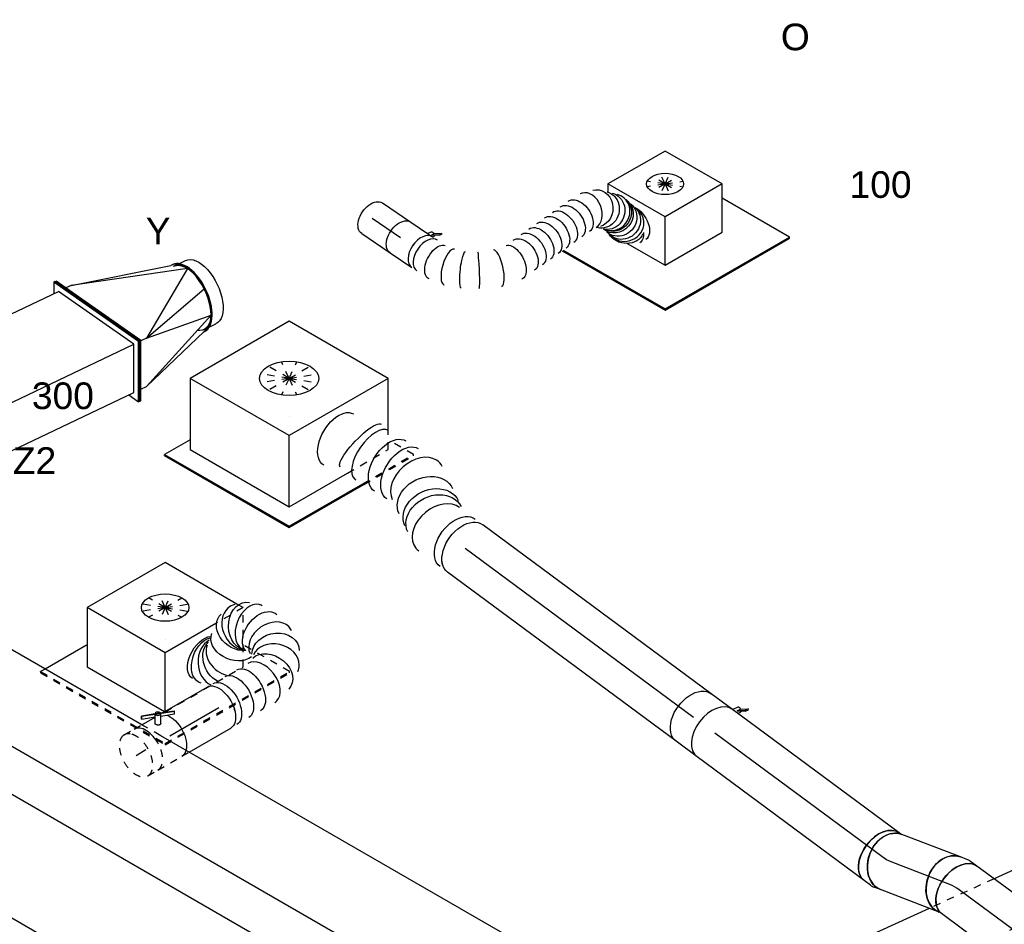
# Model space of a CAD drawing. Extents: x -257677 to 221252, y -185516 to 120782.
# Tile 14 of 171: x -97896 to -94568, y -5633 to -2575. Entities that reach past the tile are written whole.
import ezdxf
from ezdxf.enums import TextEntityAlignment as Align
from ezdxf.lldxf.tags import DXFTag

# ---------------------------------------------------------------- set-up
doc = ezdxf.new("R2010")
doc.units = 0
doc.header["$LTSCALE"] = 50
doc.linetypes.add('STREEPJES', pattern=[0.1, 0.05, -0.05])
doc.layers.get('0').update_dxf_attribs({"linetype": 'CONTINUOUS'})
for name, color, linetype in [('EL6131--', 2, 'CONTINUOUS'), ('EM6131--', 1, 'CONTINUOUS'), ('WL570---_RETOUR', 112, 'CONTINUOUS'), ('WL570---_RETOUR_HL', 8, 'CONTINUOUS'), ('WL570---_RETOUR_RST', 2, 'CONTINUOUS'), ('WL570---_RETOUR_RST_HL', 1, 'CONTINUOUS'), ('WL570---_TOEVOER', 3, 'CONTINUOUS'), ('WL570---_TOEVOER_HL', 8, 'CONTINUOUS'), ('WL570---_TOEVOER_RST', 2, 'CONTINUOUS'), ('WL570---_TOEVOER_RST_HL', 1, 'CONTINUOUS'), ('WM570---_RETOUR_PR', 1, 'CONTINUOUS'), ('WM570---_RETOUR_RST_PR', 1, 'CONTINUOUS'), ('WM570---_TOEVOER_PR', 1, 'CONTINUOUS'), ('WM570---_TOEVOER_RST_PR', 1, 'CONTINUOUS')]:
    doc.layers.add(name, color=color, linetype=linetype)
doc.styles.add('BURO-018', font='ARIAL.TTF', dxfattribs={"height": 63})
tags = doc.linetypes.add('CENTER2', pattern=[28.575, 19.05, -3.175, 3.175, -3.175]).pattern_tags.tags
tags[10:11] = [DXFTag(74, 4), DXFTag(75, 0), DXFTag(340, '0'), DXFTag(46, 1.0), DXFTag(50, 0.0), DXFTag(44, 0.0), DXFTag(45, 0.0)]
tags[8:9] = [DXFTag(74, 4), DXFTag(75, 0), DXFTag(340, '0'), DXFTag(46, 1.0), DXFTag(50, 0.0), DXFTag(44, 0.0), DXFTag(45, 0.0)]
tags[6:7] = [DXFTag(74, 4), DXFTag(75, 0), DXFTag(340, '0'), DXFTag(46, 1.0), DXFTag(50, 0.0), DXFTag(44, 0.0), DXFTag(45, 0.0)]
tags[4:5] = [DXFTag(74, 4), DXFTag(75, 0), DXFTag(340, '0'), DXFTag(46, 1.0), DXFTag(50, 0.0), DXFTag(44, 0.0), DXFTag(45, 0.0)]

# ---------------------------------------------------------------- blocks, each defined once
blk = doc.blocks.new('*U1759')
at = {"color": 0, "ltscale": 10}
for p, q in [((40.8, 247.5, -2309.6), (44.9, 247.5, -2309.6)), ((142.8, 70.7, -2309.6), (40.8, 247.5, -2309.6)), ((146.9, 70.7, -2309.6), (44.9, 247.5, -2309.6)), ((2340, 247.5, -2309.6), (2319.6, 212.1, -2309.6)), ((2344.1, 247.5, -2309.6), (2340, 247.5, -2309.6)), ((2442.1, 70.7, -2309.6), (2340, 247.5, -2309.6)), ((2446.1, 70.7, -2309.6), (2344.1, 247.5, -2309.6)), ((65.3, 212.1, -2309.6), (2340, 212.1, -2309.6)), ((2340, 212.1, -2309.6), (2421.6, 70.7, -2309.6)), ((-40.8, -247.5, -2309.6), (142.8, 70.7, -2309.6)), ((-36.8, -247.5, -2309.6), (146.9, 70.7, -2309.6)), ((142.8, 70.7, -2309.6), (146.9, 70.7, -2309.6)), ((146.9, 70.7, -2309.6), (2421.6, 70.7, -2309.6)), ((2258.4, -212.1, -2309.6), (2421.6, 70.7, -2309.6)), ((2258.4, -247.5, -2309.6), (2442.1, 70.7, -2309.6)), ((2262.5, -247.5, -2309.6), (2446.1, 70.7, -2309.6)), ((2446.1, 70.7, -2309.6), (2442.1, 70.7, -2309.6)), ((-16.3, -212.1, -2309.6), (1417.1, -212.1, -2309.6)), ((1491.2, -212.1, -2309.6), (2258.4, -212.1, -2309.6)), ((2238, -212.1, -2309.6), (2258.4, -247.5, -2309.6)), ((-40.8, -247.5, -2309.6), (-36.8, -247.5, -2309.6)), ((2262.5, -247.5, -2309.6), (2258.4, -247.5, -2309.6))]:
    blk.add_line(p, q, dxfattribs=at)
at = {"color": 8, "linetype": 'STREEPJES', "ltscale": 10}
blk.add_line((1417.1, -212.1, -2309.6), (1491.2, -212.1, -2309.6), dxfattribs=at)
at = {"layer": 'WM570---_TOEVOER_PR', "color": 1, "style": 'BURO-018'}
blk.add_attdef('POSNR', text='', height=90, dxfattribs=at).set_placement((0, 0), align=Align.MIDDLE)
blk = doc.blocks.new('*U1762')
at = {"color": 0, "ltscale": 10}
for p, q in [((-42.3, 244.2, 463.6), (-38, 244.2, 463.6)), ((130.1, -59.9, 463.6), (-42.3, 244.2, 463.6)), ((134.4, -59.9, 463.6), (-38, 244.2, 463.6)), ((566.2, 244.2, 463.6), (549.4, 208.9, 463.6)), ((570.5, 244.2, 463.6), (566.2, 244.2, 463.6)), ((738.6, -59.9, 463.6), (566.2, 244.2, 463.6)), ((742.8, -59.9, 463.6), (570.5, 244.2, 463.6)), ((-18, 208.9, 463.6), (93.9, 208.9, 463.6)), ((181.7, 208.9, 463.6), (567, 208.9, 463.6)), ((720.2, -61.4, 463.6), (567, 208.9, 463.6)), ((42.3, -244.2, 463.6), (130.1, -59.9, 463.6)), ((46.6, -244.2, 463.6), (134.4, -59.9, 463.6)), ((130.1, -59.9, 463.6), (134.4, -59.9, 463.6)), ((133.6, -61.4, 463.6), (720.2, -61.4, 463.6)), ((650, -208.9, 463.6), (720.2, -61.4, 463.6)), ((650.8, -244.2, 463.6), (738.6, -59.9, 463.6)), ((655, -244.2, 463.6), (742.8, -59.9, 463.6)), ((742.8, -59.9, 463.6), (738.6, -59.9, 463.6)), ((63.4, -208.9, 463.6), (650, -208.9, 463.6)), ((630.7, -208.9, 463.6), (650.8, -244.2, 463.6)), ((42.3, -244.2, 463.6), (46.6, -244.2, 463.6)), ((655, -244.2, 463.6), (650.8, -244.2, 463.6))]:
    blk.add_line(p, q, dxfattribs=at)
at = {"color": 8, "linetype": 'STREEPJES', "ltscale": 10}
blk.add_line((93.9, 208.9, 463.6), (181.7, 208.9, 463.6), dxfattribs=at)
at = {"layer": 'WM570---_TOEVOER_PR', "color": 1, "style": 'BURO-018'}
blk.add_attdef('POSNR', text='', height=90, dxfattribs=at).set_placement((0, 0), align=Align.MIDDLE)
blk = doc.blocks.new('*U1766')
at = {"color": 0, "ltscale": 10}
for p, q in [((-46.6, 244.2, 838.9), (-42.3, 244.2, 838.9)), ((125.8, -59.9, 838.9), (-46.6, 244.2, 838.9)), ((130.1, -59.9, 838.9), (-42.3, 244.2, 838.9)), ((-3, 208.9, 838.9), (-22.3, 208.9, 838.9)), ((377.1, 92.1, 838.9), (-3, 208.9, 838.9)), ((-3, 208.9, 838.9), (330.4, 124.9, 838.9)), ((337.5, 125, 838.9), (333.2, 125, 838.9)), ((337.5, 118.7, 838.9), (353.5, 118.7, 838.9)), ((357.8, 118.7, 838.9), (382.8, 118.7, 838.9)), ((377.1, 92.1, 838.9), (150.2, -61.4, 838.9)), ((150.2, -61.4, 838.9), (398.1, 5.4, 838.9)), ((38, -244.2, 838.9), (125.8, -59.9, 838.9)), ((42.3, -244.2, 838.9), (130.1, -59.9, 838.9)), ((125.8, -59.9, 838.9), (130.1, -59.9, 838.9)), ((150.2, -61.4, 838.9), (129.3, -61.4, 838.9)), ((150.2, -61.4, 838.9), (381.1, -84.5, 838.9)), ((381.1, -84.5, 838.9), (79.9, -208.9, 838.9)), ((79.9, -208.9, 838.9), (336, -124.9, 838.9)), ((337.5, -125, 838.9), (335.7, -125, 838.9)), ((337.5, -118.8, 838.9), (353.5, -118.8, 838.9)), ((357.8, -118.8, 838.9), (382.8, -118.8, 838.9)), ((59.1, -208.9, 838.9), (79.9, -208.9, 838.9)), ((38, -244.2, 838.9), (42.3, -244.2, 838.9))]:
    blk.add_line(p, q, dxfattribs=at)
for centre, start_param, end_param in [((333.2, 0, 838.9), 3.185004, 6.326597), ((337.5, 0, 838.9), 3.141593, 6.283185)]:
    blk.add_ellipse(centre, major_axis=(0, 125), ratio=0.519649, start_param=start_param, end_param=end_param, dxfattribs=at)
at = {"color": 0, "ltscale": 10, "extrusion": (-4.07081e-17, 8.08809e-17, -1)}
for centre, start_param, end_param in [((337.5, 0, 838.9), 0, 0.679062), ((382.8, 0, 838.9), 0, 3.141593), ((337.5, 0, 838.9), 0.686996, 0.841533), ((337.5, 0, 838.9), 2.363665, 3.496637), ((337.5, 0, 838.9), 2.300059, 2.361902)]:
    blk.add_ellipse(centre, major_axis=(0, 118.8), ratio=0.519649, start_param=start_param, end_param=end_param, dxfattribs=at)
at = {"layer": 'WM570---_TOEVOER_PR', "color": 1, "style": 'BURO-018'}
blk.add_attdef('POSNR', text='', height=90, dxfattribs=at).set_placement((0, 0), align=Align.MIDDLE)
blk = doc.blocks.new('*U1855')
at = {"color": 0, "ltscale": 10, "extrusion": (-9.05241e-17, 2.06376e-18, -1)}
for centre, major_axis, ratio, start_param, end_param in [((0, 0, 106.6), (0, 100), 0.643779, 0, 3.141593), ((31.9, 0, 106.6), (0, 100), 0.643779, 0, 3.141593), ((142.4, -17.5, 106.6), (47.2, 88.2), 0.787553, 0, 3.141593), ((162.4, -28.2, 106.6), (47.2, 88.2), 0.787553, 0, 3.141593), ((202.4, -49.6, 106.6), (47.2, 88.2), 0.787553, 0, 3.141593), ((563.1, -41.3, 106.6), (-11.3, 99.4), 0.57735, 0, 3.141593), ((320.8, -76.9, 106.6), (-7.9, 99.7), 0.599122, 0, 3.141593), ((369.8, -73, 106.6), (-7.9, 99.7), 0.599122, 0, 3.141593), ((491.1, -69.4, 106.6), (12.8, 99.4), 0.232716, 6.266504, 9.408097)]:
    blk.add_ellipse(centre, major_axis=major_axis, ratio=ratio, start_param=start_param, end_param=end_param, dxfattribs=at)
at = {"color": 0, "ltscale": 10}
for centre, major_axis, ratio, start_param, end_param in [((109.7, 0, 106.6), (24.7, 98.4), 0.723417, 6.103829, 6.462541), ((109.7, 0, 106.6), (24.7, 98.4), 0.723417, 3.320948, 6.103829), ((440.6, -66.5, 106.6), (-3.1, 100.2), 0.477724, 6.241177, 6.325193), ((440.6, -66.5, 106.6), (-3.1, 100.2), 0.477724, 3.183601, 6.241177), ((262.3, -81.6, 106.6), (-20.9, -99.9), 0.705599, 0.204109, 2.937483), ((262.3, -81.6, 106.6), (-20.9, -99.9), 0.705599, 6.079076, 6.487295)]:
    blk.add_ellipse(centre, major_axis=major_axis, ratio=ratio, start_param=start_param, end_param=end_param, dxfattribs=at)
at = {"layer": 'WM570---_RETOUR_PR', "color": 1, "style": 'BURO-018'}
blk.add_attdef('POSNR', text='', height=90, dxfattribs=at).set_placement((0, 0), align=Align.MIDDLE)
blk = doc.blocks.new('*U1856')
at = {"color": 0, "ltscale": 10}
for p, q in [((0, 100, -701.5), (960.4, 100, -701.5)), ((0, -100, -701.5), (960.4, -100, -701.5))]:
    blk.add_line(p, q, dxfattribs=at)
at = {"color": 0, "ltscale": 10, "extrusion": (-9.05241e-17, 2.06376e-18, -1)}
blk.add_ellipse((960.4, 0, -701.5), major_axis=(0, 100), ratio=0.643779, start_param=0, end_param=3.141593, dxfattribs=at)
at = {"layer": 'WL570---_RETOUR_HL', "linetype": 'CENTER2'}
blk.add_line((0, 0, -701.5), (960.4, 0, -701.5), dxfattribs=at)
at = {"layer": 'WM570---_RETOUR_PR', "color": 1, "style": 'BURO-018'}
blk.add_attdef('POSNR', text='', height=90, dxfattribs=at).set_placement((0, 0), align=Align.MIDDLE)
blk = doc.blocks.new('*U1857')
at = {"color": 2, "ltscale": 10}
for p, q in [((-44.5, 100, -738.9), (44.5, 100, -738.9)), ((-83.5, -121.3, -738.9), (-89.1, -131.3, -738.9)), ((-89.1, -131.3, -738.9), (-86.5, -133.2, -738.9)), ((-66.1, -117.3, -738.9), (-86.5, -133.2, -738.9)), ((-86.5, -133.2, -738.9), (-80.8, -123.2, -738.9)), ((-83.5, -121.3, -738.9), (-63.1, -105.3, -738.9)), ((-80.8, -123.2, -738.9), (-83.5, -121.3, -738.9)), ((-60.4, -107.2, -738.9), (-80.8, -123.2, -738.9)), ((-67.1, -100, -738.9), (-71.8, -108.4, -738.9)), ((-60.4, -107.2, -738.9), (-66.1, -117.3, -738.9)), ((-63.1, -105.3, -738.9), (-60.4, -107.2, -738.9)), ((-44.9, -100, -738.9), (-54.9, -117.9, -738.9)), ((-44, -100, -738.9), (-45.6, -101.3, -738.9)), ((-44.5, -100, -738.9), (44.5, -100, -738.9))]:
    blk.add_line(p, q, dxfattribs=at)
blk.add_ellipse((-44.5, 0, -738.9), major_axis=(0, 100), ratio=0.643779, start_param=3.141593, end_param=6.283185, dxfattribs=at)
at = {"color": 2, "ltscale": 10, "extrusion": (-7.27285e-17, -8.83566e-17, -1)}
for centre, major_axis, ratio, start_param, end_param in [((44.5, 0, -738.9), (0, 100), 0.643779, 0, 3.141593), ((-63.4, -113.2, -738.9), (8.46, -4.74), 0.502211, 2.49816, 3.141593), ((-63.4, -113.2, -738.9), (8.46, -4.74), 0.502211, 0, 1.605572)]:
    blk.add_ellipse(centre, major_axis=major_axis, ratio=ratio, start_param=start_param, end_param=end_param, dxfattribs=at)
at = {"layer": 'WL570---_RETOUR', "color": 1, "style": 'BURO-018'}
blk.add_attdef('I', text='', height=90, dxfattribs=at).set_placement((0, 0), align=Align.MIDDLE)
at = {"layer": 'WM570---_RETOUR_PR', "color": 1, "style": 'BURO-018'}
blk.add_attdef('POSNR', text='', height=90, dxfattribs=at).set_placement((0, 0), align=Align.MIDDLE)
blk = doc.blocks.new('*U2028')
at = {"color": 0, "ltscale": 10}
for p, q in [((0, 100, -1366.7), (701.7, 100, -1366.7)), ((0, -100, -1366.7), (701.7, -100, -1366.7))]:
    blk.add_line(p, q, dxfattribs=at)
blk.add_ellipse((0, 0, -1366.7), major_axis=(0, 100), ratio=0.643779, start_param=3.141593, end_param=6.283185, dxfattribs=at)
at = {"layer": 'WL570---_RETOUR_HL', "linetype": 'CENTER2'}
blk.add_line((0, 0, -1366.7), (701.7, 0, -1366.7), dxfattribs=at)
at = {"layer": 'WM570---_RETOUR_PR', "color": 1, "style": 'BURO-018'}
blk.add_attdef('POSNR', text='', height=90, dxfattribs=at).set_placement((0, 0), align=Align.MIDDLE)
blk = doc.blocks.new('*U2029')
at = {"color": 0, "ltscale": 10}
for p, q in [((-16.8, 100, -1383.7), (6.6, 100, -1383.7)), ((20.3, 98.1, -1383.7), (46.1, 91, -1383.7)), ((-16.8, -100, -1383.7), (-13.6, -100, -1383.7)), ((-13.6, -100, -1383.7), (-7.3, -101.8, -1383.7))]:
    blk.add_line(p, q, dxfattribs=at)
for centre, major_axis, ratio, start_param, end_param in [((-16.8, 0, -1383.7), (0, 100), 0.771272, 3.141593, 6.283185), ((0, 0, -1383.7), (13.5, 99.5), 0.713379, 6.18654, 6.379831)]:
    blk.add_ellipse(centre, major_axis=major_axis, ratio=ratio, start_param=start_param, end_param=end_param, dxfattribs=at)
at = {"color": 0, "ltscale": 10, "extrusion": (-1.05649e-16, -1.89291e-16, -1)}
blk.add_ellipse((19.4, -5.4, -1383.7), major_axis=(26.7, 96.4), ratio=0.643779, start_param=0, end_param=3.141593, dxfattribs=at)
at = {"layer": 'WL570---_RETOUR_HL', "linetype": 'CENTER2', "extrusion": (-1.05649e-16, -1.89291e-16, -1)}
blk.add_ellipse((78, -157.8, -1383.7), major_axis=(142.1, -140.7), ratio=0.502211, start_param=3.610846, end_param=3.872645, dxfattribs=at)
at = {"layer": 'WM570---_RETOUR_PR', "color": 1, "style": 'BURO-018'}
blk.add_attdef('POSNR', text='', height=90, dxfattribs=at).set_placement((0, 0), align=Align.MIDDLE)
blk = doc.blocks.new('*U2030')
at = {"color": 0, "ltscale": 10}
for p, q in [((0, 100, -1661.4), (212.4, 100, -1661.4)), ((0, -100, -1661.4), (212.4, -100, -1661.4))]:
    blk.add_line(p, q, dxfattribs=at)
blk.add_ellipse((0, 0, -1661.4), major_axis=(0, 100), ratio=0.771272, start_param=3.141593, end_param=6.283185, dxfattribs=at)
at = {"color": 0, "ltscale": 10, "extrusion": (1.39285e-17, -1.13588e-16, -1)}
blk.add_ellipse((212.4, 0, -1661.4), major_axis=(0, 100), ratio=0.771272, start_param=0, end_param=3.141593, dxfattribs=at)
at = {"layer": 'WL570---_RETOUR_HL', "linetype": 'CENTER2'}
blk.add_line((0, 0, -1661.4), (212.4, 0, -1661.4), dxfattribs=at)
at = {"layer": 'WM570---_RETOUR_PR', "color": 1, "style": 'BURO-018'}
blk.add_attdef('POSNR', text='', height=90, dxfattribs=at).set_placement((0, 0), align=Align.MIDDLE)
blk = doc.blocks.new('*U2031')
at = {"color": 0, "ltscale": 10}
for p, q in [((-20.1, 100, -1681.7), (-13.6, 100, -1681.7)), ((-13.6, 100, -1681.7), (-10.5, 100.8, -1681.7)), ((20.3, -98.1, -1681.7), (42.8, -91.9, -1681.7)), ((-20.1, -100, -1681.7), (6.6, -100, -1681.7))]:
    blk.add_line(p, q, dxfattribs=at)
for centre, major_axis, ratio, start_param, end_param in [((-20.1, 0, -1681.7), (0, 100), 0.643779, 3.141593, 6.283185), ((0, 0, -1681.7), (13.5, -99.5), 0.713379, 6.18654, 6.379831)]:
    blk.add_ellipse(centre, major_axis=major_axis, ratio=ratio, start_param=start_param, end_param=end_param, dxfattribs=at)
at = {"color": 0, "ltscale": 10, "extrusion": (-2.81084e-17, -5.53333e-17, -1)}
blk.add_ellipse((16.2, 4.5, -1681.7), major_axis=(-26.7, 96.4), ratio=0.771272, start_param=0, end_param=3.141593, dxfattribs=at)
at = {"layer": 'WL570---_RETOUR_HL', "linetype": 'CENTER2'}
blk.add_ellipse((-117.3, 131.3, -1681.7), major_axis=(174.5, -97.7), ratio=0.502211, start_param=5.552133, end_param=5.813932, dxfattribs=at)
at = {"layer": 'WM570---_RETOUR_PR', "color": 1, "style": 'BURO-018'}
blk.add_attdef('POSNR', text='', height=90, dxfattribs=at).set_placement((0, 0), align=Align.MIDDLE)
blk = doc.blocks.new('*U2032')
at = {"color": 0, "ltscale": 10}
for p, q in [((0, 100, -1972.5), (325.5, 100, -1972.5)), ((0, -100, -1972.5), (325.5, -100, -1972.5))]:
    blk.add_line(p, q, dxfattribs=at)
for start_param, end_param in [(0, 3.141593), (3.141593, 6.283185)]:
    blk.add_ellipse((0, 0, -1972.5), major_axis=(0, 100), ratio=0.643779, start_param=start_param, end_param=end_param, dxfattribs=at)
at = {"color": 0, "ltscale": 10, "extrusion": (-9.05241e-17, 2.06376e-18, -1)}
blk.add_ellipse((325.5, 0, -1972.5), major_axis=(0, 100), ratio=0.643779, start_param=0, end_param=3.141593, dxfattribs=at)
at = {"layer": 'WL570---_RETOUR_HL', "linetype": 'CENTER2'}
blk.add_line((0, 0, -1972.5), (325.5, 0, -1972.5), dxfattribs=at)
at = {"layer": 'WM570---_RETOUR_PR', "color": 1, "style": 'BURO-018'}
blk.add_attdef('POSNR', text='', height=90, dxfattribs=at).set_placement((0, 0), align=Align.MIDDLE)
blk = doc.blocks.new('*U2123')
at = {"color": 0, "ltscale": 10}
for p, q in [((286.9, 54.3, 1177.1), (287.8, 55.1, 1177.1)), ((122.8, -50.3, 1177.1), (124.2, -49.8, 1177.1))]:
    blk.add_line(p, q, dxfattribs=at)
at = {"color": 0, "ltscale": 10, "extrusion": (1.67105e-17, 1.45159e-16, -1)}
for centre, major_axis, ratio, start_param, end_param in [((442.8, 465.5, 1177.1), (-21.1, 58.8), 0.924624, 0, 3.141593), ((406.2, 452.3, 1177.1), (-35.7, 51.9), 0.879588, 6.055426, 9.197018), ((424.5, 458.9, 1177.1), (-21.1, 58.8), 0.924624, 0, 3.141593), ((471.4, 469.1, 1177.1), (8.1, 62), 0.943087, 0, 3.115341), ((463.3, 470.2, 1177.1), (8.1, 62), 0.943087, 0, 2.930833), ((487.5, 467, 1177.1), (8.1, 62), 0.943087, 0, 3.141593), ((503.7, 464.9, 1177.1), (8.1, 62), 0.943087, 0, 3.141593), ((546.8, 485.5, 1177.1), (-56.2, 27.4), 0.57735, 0.646367, 3.141593), ((523.9, 452.3, 1177.1), (58, 24.2), 0.836239, 0.161847, 2.490416), ((536.3, 464.1, 1177.1), (-56.2, 27.4), 0.57735, 2.228541, 3.141593), ((371.8, 396.4, 1177.1), (-58.5, 22.1), 0.633063, 0, 3.141593), ((360.3, 366, 1177.1), (-58.5, 22.1), 0.633063, 0, 3.141593), ((348.8, 335.6, 1177.1), (-58.5, 22.1), 0.633063, 0, 3.141593), ((337.4, 305.2, 1177.1), (-58.5, 22.1), 0.633063, 0, 3.141593), ((325.9, 274.8, 1177.1), (-58.5, 22.1), 0.633063, 0, 3.141593), ((314.4, 244.4, 1177.1), (-58.5, 22.1), 0.633063, 0, 3.141593), ((302.9, 214, 1177.1), (-58.5, 22.1), 0.633063, 0, 3.141593), ((291.4, 183.6, 1177.1), (-58.5, 22.1), 0.633063, 0, 3.141593), ((276.8, 144.8, 1177.1), (55.2, -30.3), 0.535967, 3.217237, 6.35883), ((191.5, 54.7, 1177.1), (37.1, -50.6), 0.054845, 3.145835, 6.287428), ((149, 28.4, 1177.1), (-28.7, 55.7), 0.161517, 3.1288, 6.270393), ((61.1, 0, 1177.1), (6.9, -62.4), 0.544578, 6.223333, 9.364926)]:
    blk.add_ellipse(centre, major_axis=major_axis, ratio=ratio, start_param=start_param, end_param=end_param, dxfattribs=at)
at = {"color": 0, "ltscale": 10}
for centre, major_axis, ratio, start_param, end_param in [((457.9, 470.9, 1177.1), (-6.7, 62.4), 0.934481, 6.060777, 6.505593), ((457.9, 470.9, 1177.1), (-6.7, 62.4), 0.934481, 3.364001, 6.060777), ((516.6, 463.2, 1177.1), (-33.4, -53.8), 0.923036, 0.397101, 2.744491), ((516.6, 463.2, 1177.1), (-33.4, -53.8), 0.923036, 2.744491, 3.538694), ((386.8, 429.7, 1177.1), (-52.1, 35), 0.722996, 6.197022, 6.369349), ((386.8, 429.7, 1177.1), (-52.1, 35), 0.722996, 3.227756, 6.197022), ((241.5, 97.6, 1177.1), (-45.9, 42.9), 0.29769, 3.174348, 6.25043), ((104.5, 9.7, 1177.1), (19, -59.8), 0.366265, 3.174241, 6.250537), ((0, 0, 1177.1), (0, -62.5), 0.62015, 3.141593, 6.283185), ((20.7, 0, 1177.1), (0, -62.5), 0.62015, 3.141593, 6.283185)]:
    blk.add_ellipse(centre, major_axis=major_axis, ratio=ratio, start_param=start_param, end_param=end_param, dxfattribs=at)
at = {"layer": 'WM570---_TOEVOER_PR', "color": 1, "style": 'BURO-018'}
blk.add_attdef('POSNR', text='', height=90, dxfattribs=at).set_placement((0, 0), align=Align.MIDDLE)
blk = doc.blocks.new('*U2124')
at = {"color": 2, "ltscale": 10}
for p, q in [((24.8, 62.5, 1212.1), (31.2, 73.7, 1212.1)), ((39.3, 66.6, 1212.1), (60.5, 82.6, 1212.1)), ((39.3, 66.6, 1212.1), (42.8, 72.8, 1212.1)), ((40.9, 65.4, 1212.1), (39.3, 66.6, 1212.1)), ((62.2, 81.4, 1212.1), (40.9, 65.4, 1212.1)), ((64, 88.7, 1212.1), (42.8, 72.8, 1212.1)), ((60.5, 82.6, 1212.1), (64, 88.7, 1212.1)), ((62.2, 81.4, 1212.1), (60.5, 82.6, 1212.1)), ((65.7, 87.5, 1212.1), (62.2, 81.4, 1212.1)), ((64, 88.7, 1212.1), (65.7, 87.5, 1212.1)), ((-44.3, 62.5, 1212.1), (24.8, 62.5, 1212.1)), ((24.8, 62.5, 1212.1), (44.3, 62.5, 1212.1)), ((46.5, 62.5, 1212.1), (47.5, 64.3, 1212.1)), ((-44.3, -62.5, 1212.1), (44.3, -62.5, 1212.1))]:
    blk.add_line(p, q, dxfattribs=at)
at = {"color": 2, "ltscale": 10, "extrusion": (-6.15436e-17, -8.01542e-18, -1)}
for centre, major_axis, ratio, start_param, end_param in [((39.4, 69, 1212.1), (-8.17, 4.66), 0.531112, 0, 1.685925), ((39.4, 69, 1212.1), (-8.17, 4.66), 0.531112, 2.238547, 3.141593), ((-44.3, 0, 1212.1), (0, -62.5), 0.62015, 0, 3.141593)]:
    blk.add_ellipse(centre, major_axis=major_axis, ratio=ratio, start_param=start_param, end_param=end_param, dxfattribs=at)
at = {"color": 2, "ltscale": 10}
blk.add_ellipse((44.3, 0, 1212.1), major_axis=(0, -62.5), ratio=0.62015, start_param=3.141593, end_param=6.283185, dxfattribs=at)
at = {"layer": 'WL570---_TOEVOER', "color": 1, "style": 'BURO-018'}
blk.add_attdef('I', text='', height=90, dxfattribs=at).set_placement((0, 0), align=Align.MIDDLE)
at = {"layer": 'WM570---_TOEVOER_PR', "color": 1, "style": 'BURO-018'}
blk.add_attdef('POSNR', text='', height=90, dxfattribs=at).set_placement((0, 0), align=Align.MIDDLE)
blk = doc.blocks.new('*U2125')
at = {"color": 0, "ltscale": 10}
for p, q in [((0, 62.5, 1338.5), (115.6, 62.5, 1338.5)), ((0, -62.5, 1338.5), (115.6, -62.5, 1338.5))]:
    blk.add_line(p, q, dxfattribs=at)
at = {"color": 0, "ltscale": 10, "extrusion": (1.67105e-17, 1.45159e-16, -1)}
blk.add_ellipse((0, 0, 1338.5), major_axis=(0, -62.5), ratio=0.62015, start_param=0, end_param=3.141593, dxfattribs=at)
at = {"layer": 'WL570---_TOEVOER_HL', "linetype": 'CENTER2'}
blk.add_line((0, 0, 1338.5), (115.6, 0, 1338.5), dxfattribs=at)
at = {"layer": 'WM570---_TOEVOER_PR', "color": 1, "style": 'BURO-018'}
blk.add_attdef('POSNR', text='', height=90, dxfattribs=at).set_placement((0, 0), align=Align.MIDDLE)
blk = doc.blocks.new('*U2129')
at = {"color": 0, "ltscale": 10, "extrusion": (-3.41963e-17, 8.3842e-17, -1)}
for centre, major_axis, ratio, start_param, end_param in [((188.7, 192.8, -982.9), (34.1, -73.3), 0.776143, 0.77585, 3.318232), ((219.1, 191.3, -982.9), (40.1, 70.1), 0.764657, 3.330486, 6.449394), ((40.8, 170, -982.9), (-69.3, -40), 0.57735, 0, 2.754913), ((48.9, 156, -982.9), (-62.7, -50.6), 0.655779, 6.180503, 8.998814), ((92, 130.4, -982.9), (-3.8, -80.8), 0.804492, 0.859902, 2.901283), ((153.6, 165.4, -982.9), (49.2, -63.1), 0.740309, 0.39034, 3.141593), ((251, 147.4, -982.9), (74.3, 30.8), 0.646887, 3.226552, 6.368145), ((259.1, 65.5, -982.9), (-76.9, 24.3), 0.803023, 0.17544, 3.317032), ((0, 0, -982.9), (0, 80), 0.57735, 0, 3.141593), ((23.4, 0, -982.9), (0, 80), 0.57735, 0, 3.141593), ((70.1, 0, -982.9), (0, 80), 0.57735, 0, 3.141593), ((116.8, 0, -982.9), (0, 80), 0.57735, 0, 3.141593), ((209.1, 11.6, -982.9), (34.1, -73), 0.750739, 3.273893, 6.415485)]:
    blk.add_ellipse(centre, major_axis=major_axis, ratio=ratio, start_param=start_param, end_param=end_param, dxfattribs=at)
at = {"color": 0, "ltscale": 10}
for centre, major_axis, ratio, start_param, end_param in [((204, 196.1, -982.9), (-3.8, -80.8), 0.804492, 3.349623, 5.817142), ((204, 196.1, -982.9), (-3.8, -80.8), 0.804492, 2.933562, 3.349623), ((232.7, 179.1, -982.9), (62.7, 50.6), 0.655779, 0.102682, 3.03891), ((232.7, 179.1, -982.9), (62.7, 50.6), 0.655779, 6.180503, 6.385868), ((69.3, 137.5, -982.9), (40.1, 70.1), 0.764657, 0.392725, 2.833936), ((114.9, 135.3, -982.9), (34.1, -73.3), 0.776143, 3.318232, 5.155218), ((262.6, 104.2, -982.9), (80.2, 6.9), 0.750739, 0.1323, 3.009293), ((240.9, 33.9, -982.9), (-59.5, 54.4), 0.803023, 3.317032, 6.107746), ((262.6, 104.2, -982.9), (80.2, 6.9), 0.750739, 6.150885, 6.415485), ((165.9, 0, -982.9), (10.5, -79.7), 0.646887, 0.084959, 3.056633), ((240.9, 33.9, -982.9), (-59.5, 54.4), 0.803023, 2.966153, 3.317032), ((165.9, 0, -982.9), (10.5, -79.7), 0.646887, 6.198226, 6.368145)]:
    blk.add_ellipse(centre, major_axis=major_axis, ratio=ratio, start_param=start_param, end_param=end_param, dxfattribs=at)
at = {"layer": 'WM570---_TOEVOER_PR', "color": 1, "style": 'BURO-018'}
blk.add_attdef('POSNR', text='', height=90, dxfattribs=at).set_placement((0, 0), align=Align.MIDDLE)
blk = doc.blocks.new('*U2130')
at = {"color": 0, "ltscale": 10}
for p, q in [((16.9, 80, -1118.1), (191.3, 80, -1118.1)), ((28.8, -80, -1118.1), (191.3, -80, -1118.1))]:
    blk.add_line(p, q, dxfattribs=at)
at = {"color": 8, "linetype": 'STREEPJES', "ltscale": 10}
blk.add_line((0, -80, -1118.1), (28.8, -80, -1118.1), dxfattribs=at)
at = {"color": 0, "ltscale": 10, "extrusion": (-3.41963e-17, 8.3842e-17, -1)}
blk.add_ellipse((191.3, 0, -1118.1), major_axis=(0, 80), ratio=0.57735, start_param=0, end_param=3.141593, dxfattribs=at)
at = {"layer": 'WL570---_TOEVOER_HL', "linetype": 'CENTER2'}
blk.add_line((0, 0, -1118.1), (191.3, 0, -1118.1), dxfattribs=at)
at = {"layer": 'WM570---_TOEVOER_PR', "color": 1, "style": 'BURO-018'}
blk.add_attdef('POSNR', text='', height=90, dxfattribs=at).set_placement((0, 0), align=Align.MIDDLE)
blk = doc.blocks.new('*U2131')
at = {"color": 2, "ltscale": 10}
for p, q in [((-7.6, 96.7, -1151.2), (-3.3, 104.3, -1151.2)), ((-3.1, 105.9, -1151.2), (-7.5, 98.4, -1151.2)), ((-3.3, 104.3, -1151.2), (-3.1, 105.9, -1151.2)), ((39.4, 87.7, -1151.2), (-3.3, 104.3, -1151.2)), ((40.5, 89, -1151.2), (-3.1, 105.9, -1151.2)), ((-16.9, 80, -1151.2), (35.2, 80, -1151.2)), ((-7.5, 98.4, -1151.2), (-7.6, 96.7, -1151.2)), ((-7.6, 96.7, -1151.2), (36, 79.8, -1151.2)), ((24.3, 61.1, -1151.2), (35.2, 80, -1151.2)), ((36, 79.8, -1151.2), (40.3, 87.4, -1151.2)), ((40.3, 87.4, -1151.2), (39.4, 87.7, -1151.2)), ((40.3, 87.4, -1151.2), (40.5, 89, -1151.2)), ((101.1, 63.8, -1151.2), (40.3, 87.4, -1151.2)), ((40.4, 89, -1151.2), (40.7, 89.6, -1151.2)), ((101.2, 65.4, -1151.2), (40.5, 89, -1151.2)), ((40.5, 51.1, -1151.2), (57.3, 80.1, -1151.2)), ((53.2, 73.1, -1151.2), (96.7, 56.3, -1151.2)), ((96.7, 56.3, -1151.2), (101.1, 63.8, -1151.2)), ((101.1, 63.8, -1151.2), (101.2, 65.4, -1151.2))]:
    blk.add_line(p, q, dxfattribs=at)
at = {"color": 8, "linetype": 'STREEPJES', "ltscale": 10}
for p, q in [((-46.7, 80, -1151.2), (-16.9, 80, -1151.2)), ((-46.7, -80, -1151.2), (46.7, -80, -1151.2))]:
    blk.add_line(p, q, dxfattribs=at)
at = {"color": 2, "ltscale": 10}
for centre, major_axis, start_param, end_param in [((-46.7, 0, -1151.2), (0, 80), 4.640053, 6.283185), ((49, 84.9, -1151.2), (8.26, -4.77), 3.141593, 6.283185), ((49, 84.9, -1151.2), (8.26, -4.77), 0, 3.141593)]:
    blk.add_ellipse(centre, major_axis=major_axis, ratio=0.57735, start_param=start_param, end_param=end_param, dxfattribs=at)
at = {"color": 2, "ltscale": 10, "extrusion": (-3.41963e-17, 8.3842e-17, -1)}
blk.add_ellipse((46.7, 0, -1151.2), major_axis=(0, 80), ratio=0.57735, start_param=0.616085, end_param=2.626445, dxfattribs=at)
at = {"color": 8, "linetype": 'STREEPJES', "ltscale": 10}
blk.add_ellipse((-46.7, 0, -1151.2), major_axis=(0, 80), ratio=0.57735, start_param=3.141593, end_param=4.640053, dxfattribs=at)
at = {"color": 8, "linetype": 'STREEPJES', "ltscale": 10, "extrusion": (-3.41963e-17, 8.3842e-17, -1)}
blk.add_ellipse((46.7, 0, -1151.2), major_axis=(0, 80), ratio=0.57735, start_param=2.626445, end_param=3.141593, dxfattribs=at)
at = {"color": 2, "ltscale": 10}
blk.add_spline([(40.5, 51.1, -1151.2), (40, 50.7, -1151.2), (39.5, 50.3, -1151.2), (39, 50, -1151.2), (38.3, 49.7, -1151.2), (37.6, 49.5, -1151.2), (36.9, 49.4, -1151.2), (36.1, 49.4, -1151.2), (35.3, 49.5, -1151.2), (34.5, 49.6, -1151.2), (33.6, 49.8, -1151.2), (32.8, 50.1, -1151.2), (31.9, 50.5, -1151.2), (31, 50.9, -1151.2), (30.2, 51.3, -1151.2), (29.4, 51.9, -1151.2), (28.6, 52.4, -1151.2), (27.9, 53, -1151.2), (27.2, 53.7, -1151.2), (26.5, 54.3, -1151.2), (25.9, 55, -1151.2), (25.4, 55.7, -1151.2), (25, 56.4, -1151.2), (24.6, 57.1, -1151.2), (24.3, 57.7, -1151.2), (24.1, 58.4, -1151.2), (23.9, 59, -1151.2), (23.9, 59.6, -1151.2), (23.9, 60.2, -1151.2), (24.1, 60.7, -1151.2), (24.3, 61.1, -1151.2)], degree=3, dxfattribs=at)
at = {"layer": 'WL570---_TOEVOER', "color": 1, "style": 'BURO-018'}
blk.add_attdef('I', text='', height=90, dxfattribs=at).set_placement((0, 0), align=Align.MIDDLE)
at = {"layer": 'WM570---_TOEVOER_PR', "color": 1, "style": 'BURO-018'}
blk.add_attdef('POSNR', text='', height=90, dxfattribs=at).set_placement((0, 0), align=Align.MIDDLE)
blk = doc.blocks.new('*U2132')
at = {"color": 8, "linetype": 'STREEPJES', "ltscale": 10}
for p, q in [((0, 80, -1211.4), (38.7, 80, -1211.4)), ((0, -80, -1211.4), (38.7, -80, -1211.4))]:
    blk.add_line(p, q, dxfattribs=at)
for start_param, end_param in [(0, 3.141593), (3.141593, 5.853091)]:
    blk.add_ellipse((0, 0, -1211.4), major_axis=(0, 80), ratio=0.57735, start_param=start_param, end_param=end_param, dxfattribs=at)
at = {"color": 0, "ltscale": 10}
blk.add_ellipse((0, 0, -1211.4), major_axis=(0, 80), ratio=0.57735, start_param=5.853091, end_param=6.283185, dxfattribs=at)
at = {"layer": 'WL570---_TOEVOER_HL', "linetype": 'CENTER2'}
blk.add_line((0, 0, -1211.4), (38.7, 0, -1211.4), dxfattribs=at)
at = {"layer": 'WM570---_TOEVOER_PR', "color": 1, "style": 'BURO-018'}
blk.add_attdef('POSNR', text='', height=90, dxfattribs=at).set_placement((0, 0), align=Align.MIDDLE)
blk = doc.blocks.new('*U2133')
at = {"color": 0, "ltscale": 10}
for p, q in [((-174.3, 225.6, -212.3), (-274.3, 52.3, -212.3)), ((130.2, 225.6, -212.3), (-174.3, 225.6, -212.3)), ((-22, -38.2, -212.3), (-174.3, 225.6, -212.3)), ((270.3, -17.1, -212.3), (130.2, 225.6, -212.3)), ((-237.2, 116.7, -212.3), (-400.9, 116.7, -212.3)), ((-274.3, 52.3, -212.3), (-123.2, -209.5, -212.3)), ((-121, -209.5, -212.3), (-22, -38.2, -212.3)), ((176.2, -38.2, -212.3), (-22, -38.2, -212.3))]:
    blk.add_line(p, q, dxfattribs=at)
at = {"color": 8, "linetype": 'STREEPJES', "ltscale": 10}
for p, q in [((54.1, 93.7, -212.3), (-6.9, 142.7, -212.3)), ((54.1, 93.7, -212.3), (21.4, 150.3, -212.3)), ((54.1, 93.7, -212.3), (58.5, 142.7, -212.3)), ((-420.5, 113.1, -212.3), (-418.5, 116.7, -212.3)), ((-420.5, 113.1, -212.3), (-177.6, -307.6, -212.3)), ((-400.9, 116.7, -212.3), (-418.5, 116.7, -212.3)), ((-418.5, 116.7, -212.3), (-175.5, -304.1, -212.3)), ((54.1, 93.7, -212.3), (-18.8, 122, -212.3)), ((54.1, 93.7, -212.3), (94.3, 122, -212.3)), ((54.1, 93.7, -212.3), (-11.2, 93.7, -212.3)), ((54.1, 93.7, -212.3), (13.9, 65.4, -212.3)), ((54.1, 93.7, -212.3), (49.7, 44.7, -212.3)), ((54.1, 93.7, -212.3), (86.8, 37.1, -212.3)), ((54.1, 93.7, -212.3), (115, 44.7, -212.3)), ((54.1, 93.7, -212.3), (127, 65.4, -212.3)), ((54.1, 93.7, -212.3), (119.4, 93.7, -212.3)), ((282.5, -38.2, -212.3), (270.3, -17.1, -212.3)), ((282.5, -38.2, -212.3), (176.2, -38.2, -212.3)), ((182.5, -211.4, -212.3), (282.5, -38.2, -212.3)), ((310.3, -304.1, -212.3), (219.6, -147.1, -212.3)), ((-123.2, -209.5, -212.3), (-122.1, -211.4, -212.3)), ((-122.1, -211.4, -212.3), (-121, -209.5, -212.3)), ((-122.1, -211.4, -212.3), (182.5, -211.4, -212.3)), ((-175.5, -304.1, -212.3), (-177.6, -307.6, -212.3)), ((-177.6, -307.6, -212.3), (308.2, -307.6, -212.3)), ((-175.5, -304.1, -212.3), (310.3, -304.1, -212.3)), ((308.2, -307.6, -212.3), (310.3, -304.1, -212.3))]:
    blk.add_line(p, q, dxfattribs=at)
at = {"color": 0, "ltscale": 10}
blk.add_ellipse((54.1, 93.7, -212.3), major_axis=(69.3, -40), ratio=0.57735, dxfattribs=at)
at = {"layer": 'WL570---_TOEVOER_RST_HL', "linetype": 'CENTER2'}
blk.add_circle((0, 0, -212.3), 0.075, dxfattribs=at)
at = {"layer": 'WL570---_TOEVOER_RST', "color": 1, "style": 'BURO-018'}
for tag in ['MC', 'Q']:
    blk.add_attdef(tag, text='', height=90, dxfattribs=at).set_placement((0, 0), align=Align.MIDDLE)
at = {"layer": 'WM570---_TOEVOER_RST_PR', "color": 1, "style": 'BURO-018'}
blk.add_attdef('POSNR', text='', height=90, dxfattribs=at).set_placement((0, 0), align=Align.MIDDLE)
blk = doc.blocks.new('*U2141')
at = {"color": 0, "ltscale": 10}
for p, q in [((-122.3, 174.3, 1877.9), (-136, 150.5, 1877.9)), ((100.6, 174.3, 1877.9), (-122.3, 174.3, 1877.9)), ((-10.8, -18.7, 1877.9), (-122.3, 174.3, 1877.9)), ((212.1, -18.7, 1877.9), (100.6, 174.3, 1877.9)), ((-369.2, 56, 1877.9), (-168.4, -291.7, 1877.9)), ((-365.3, 56.4, 1877.9), (-166.4, -288.1, 1877.9)), ((-166.2, -32.4, 1877.9), (-92.5, -160.2, 1877.9)), ((-92.5, -160.2, 1877.9), (-10.8, -18.7, 1877.9)), ((212.1, -18.7, 1877.9), (-10.8, -18.7, 1877.9)), ((130.4, -160.2, 1877.9), (212.1, -18.7, 1877.9)), ((319.5, -288.1, 1877.9), (188, -60.5, 1877.9)), ((-92.5, -160.2, 1877.9), (130.4, -160.2, 1877.9)), ((-166.4, -288.1, 1877.9), (-168.4, -291.7, 1877.9)), ((-168.4, -291.7, 1877.9), (317.4, -291.7, 1877.9)), ((-166.4, -288.1, 1877.9), (319.5, -288.1, 1877.9)), ((317.4, -291.7, 1877.9), (319.5, -288.1, 1877.9))]:
    blk.add_line(p, q, dxfattribs=at)
at = {"color": 8, "linetype": 'STREEPJES', "ltscale": 10}
for q in [(-12, 99.9, 1877.9), (-2.7, 116.1, 1877.9), (19.4, 122, 1877.9), (48.3, 116.1, 1877.9), (76.3, 99.9, 1877.9), (-6.1, 77.8, 1877.9), (13.5, 55.7, 1877.9), (41.5, 39.5, 1877.9), (70.4, 33.6, 1877.9), (92.5, 39.5, 1877.9), (101.9, 55.7, 1877.9), (95.9, 77.8, 1877.9)]:
    blk.add_line((44.9, 77.8, 1877.9), q, dxfattribs=at)
at = {"color": 0, "ltscale": 10}
blk.add_ellipse((44.9, 77.8, 1877.9), major_axis=(54.1, -31.2), ratio=0.57735, dxfattribs=at)
at = {"layer": 'WL570---_TOEVOER_RST_HL', "linetype": 'CENTER2'}
blk.add_circle((0, 0, 1877.9), 0.075, dxfattribs=at)
at = {"layer": 'WL570---_TOEVOER_RST', "color": 1, "style": 'BURO-018'}
for tag in ['MC', 'Q']:
    blk.add_attdef(tag, text='', height=90, dxfattribs=at).set_placement((0, 0), align=Align.MIDDLE)
at = {"layer": 'WM570---_TOEVOER_RST_PR', "color": 1, "style": 'BURO-018'}
blk.add_attdef('POSNR', text='', height=90, dxfattribs=at).set_placement((0, 0), align=Align.MIDDLE)
blk = doc.blocks.new('*U2142')
at = {"color": 0, "ltscale": 10}
for p, q in [((-225.4, 278.6, 811.5), (-345.8, 70, 811.5)), ((160.8, 278.6, 811.5), (-225.4, 278.6, 811.5)), ((-32.3, -55.9, 811.5), (-225.4, 278.6, 811.5)), ((354, -55.9, 811.5), (160.8, 278.6, 811.5)), ((-430.7, 95.5, 811.5), (-428.7, 99, 811.5)), ((-430.7, 95.5, 811.5), (-187.8, -325.3, 811.5)), ((-329, 99, 811.5), (-428.7, 99, 811.5)), ((-428.7, 99, 811.5), (-185.8, -321.7, 811.5)), ((-345.8, 70, 811.5), (-152.7, -264.5, 811.5)), ((-152.7, -264.5, 811.5), (-32.3, -55.9, 811.5)), ((354, -55.9, 811.5), (-32.3, -55.9, 811.5)), ((266.9, -206.6, 811.5), (354, -55.9, 811.5)), ((-152.7, -264.5, 811.5), (75.1, -264.5, 811.5)), ((-185.8, -321.7, 811.5), (-187.8, -325.3, 811.5)), ((-187.8, -325.3, 811.5), (103.5, -325.3, 811.5)), ((-185.8, -321.7, 811.5), (101.6, -321.7, 811.5))]:
    blk.add_line(p, q, dxfattribs=at)
at = {"color": 8, "linetype": 'STREEPJES', "ltscale": 10}
for p, q in [((64.3, 111.4, 811.5), (-11.9, 172.6, 811.5)), ((64.3, 111.4, 811.5), (23.5, 182.1, 811.5)), ((64.3, 111.4, 811.5), (69.8, 172.6, 811.5)), ((64.3, 111.4, 811.5), (-26.8, 146.7, 811.5)), ((64.3, 111.4, 811.5), (114.6, 146.7, 811.5)), ((64.3, 111.4, 811.5), (-17.4, 111.4, 811.5)), ((64.3, 111.4, 811.5), (14, 76, 811.5)), ((64.3, 111.4, 811.5), (58.8, 50.1, 811.5)), ((64.3, 111.4, 811.5), (105.1, 40.7, 811.5)), ((64.3, 111.4, 811.5), (140.5, 50.1, 811.5)), ((64.3, 111.4, 811.5), (155.4, 76, 811.5)), ((64.3, 111.4, 811.5), (145.9, 111.4, 811.5)), ((233.5, -264.5, 811.5), (266.9, -206.6, 811.5)), ((75.1, -264.5, 811.5), (233.5, -264.5, 811.5)), ((300.1, -321.7, 811.5), (250.3, -235.5, 811.5)), ((101.6, -321.7, 811.5), (300.1, -321.7, 811.5)), ((103.5, -325.3, 811.5), (298, -325.3, 811.5)), ((298, -325.3, 811.5), (300.1, -321.7, 811.5))]:
    blk.add_line(p, q, dxfattribs=at)
at = {"color": 0, "ltscale": 10}
blk.add_ellipse((64.3, 111.4, 811.5), major_axis=(86.6, -50), ratio=0.57735, dxfattribs=at)
at = {"layer": 'WL570---_RETOUR_RST_HL', "linetype": 'CENTER2'}
blk.add_circle((0, 0, 811.5), 0.075, dxfattribs=at)
at = {"layer": 'WL570---_RETOUR_RST', "color": 1, "style": 'BURO-018'}
for tag in ['MC', 'Q']:
    blk.add_attdef(tag, text='', height=90, dxfattribs=at).set_placement((0, 0), align=Align.MIDDLE)
at = {"layer": 'WM570---_RETOUR_RST_PR', "color": 1, "style": 'BURO-018'}
blk.add_attdef('POSNR', text='', height=90, dxfattribs=at).set_placement((0, 0), align=Align.MIDDLE)
blk = doc.blocks.new('*U2193')
at = {"color": 0, "linetype": 'STREEPJES', "ltscale": 10}
blk.add_line((12.2, 63.6, -2675.4), (73.5, 63.6, -2675.4), dxfattribs=at)
at = {"color": 0, "ltscale": 10}
for p, q in [((73.5, 63.6, -2675.4), (4827.1, 63.6, -2675.4)), ((36.7, 21.2, -2675.4), (4851.6, 21.2, -2675.4)), ((-12.2, -63.6, -2675.4), (4802.6, -63.6, -2675.4))]:
    blk.add_line(p, q, dxfattribs=at)
at = {"layer": 'EM6131--', "color": 1, "style": 'BURO-018'}
blk.add_attdef('POSNR', text='', height=90, dxfattribs=at).set_placement((0, 0), align=Align.MIDDLE)
blk = doc.blocks.new('*U2195')
at = {"color": 0, "ltscale": 10}
for p, q in [((-40.6, 112.6, -710.2), (1216.7, 112.6, -710.2)), ((1445.1, 112.6, -710.2), (2167.4, 112.6, -710.2)), ((-60.9, 68.1, -710.2), (1241.1, 68.1, -710.2)), ((1469.8, 68.1, -710.2), (2147.1, 68.1, -710.2)), ((40.6, -112.6, -710.2), (1341.3, -112.6, -710.2)), ((1582, -112.6, -710.2), (2248.6, -112.6, -710.2))]:
    blk.add_line(p, q, dxfattribs=at)
at = {"color": 0, "linetype": 'STREEPJES', "ltscale": 10}
for p, q in [((1216.7, 112.6, -710.2), (1445.1, 112.6, -710.2)), ((1241.1, 68.1, -710.2), (1469.8, 68.1, -710.2)), ((1341.3, -112.6, -710.2), (1582, -112.6, -710.2))]:
    blk.add_line(p, q, dxfattribs=at)
at = {"layer": 'EM6131--', "color": 1, "style": 'BURO-018'}
blk.add_attdef('POSNR', text='', height=90, dxfattribs=at).set_placement((0, 0), align=Align.MIDDLE)

msp = doc.modelspace()

# ---------------------------------------------------------------- block references
at = {"layer": 'EL6131--'}
for name, p, rotation in [('*U2193', (-96657.94222, -6415.44406, 2675.3779), 150), ('*U2195', (-93335.04846, -5025.82816, 710.16426), 204.4867882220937)]:
    msp.add_blockref(name, p, dxfattribs=dict(at, rotation=rotation))
at = {"layer": 'WL570---_RETOUR'}
for name, p, rotation in [('*U1855', (-96389.69546, -4362.58914, -106.5538), 143.4948652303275), ('*U1856', (-95617.68351, -4933.95501, 701.47956), 143.4948652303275), ('*U1857', (-95581.88587, -4960.44884, 738.94749), 143.4948652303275), ('*U2028', (-94982.08582, -5404.36071, 1366.73368), 143.4948652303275), ('*U2029', (-94965.89077, -5416.34667, 1383.68438), 158.9729041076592), ('*U2030', (-94751.98309, -5498.57422, 1661.37336), 158.9729041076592), ('*U2031', (-94736.33987, -5504.58758, 1681.68095), 143.4948652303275), ('*U2032', (-94458.5236, -5710.19934, 1972.4599), 143.4948652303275)]:
    msp.add_blockref(name, p, dxfattribs=dict(at, rotation=rotation))
at = {"layer": 'WL570---_RETOUR_RST'}
ref = msp.add_blockref('*U2142', (-96984.95548, -3916.19045, -811.46904), dxfattribs=dict(at, rotation=29.99999999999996))
ref.add_attrib('Q', '300', dxfattribs={"color": 1, "height": 90, "style": 'BURO-018'}).set_placement((-97749.48298, -3846.29624), align=Align.MIDDLE)
ref.add_attrib('MC', 'Y', dxfattribs={"color": 1, "height": 90, "style": 'BURO-018'}).set_placement((-97427.74939, -3289.03732), align=Align.MIDDLE)
at = {"layer": 'WL570---_TOEVOER'}
for name, p, rotation in [('*U2123', (-96535.45619, -3360.66809, -1177.07398), 326.0145275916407), ('*U2125', (-96704.76589, -3246.5297, -1338.49004), 326.0145275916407), ('*U2124', (-96572.17562, -3335.91407, -1212.08146), 326.0145275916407), ('*U1766', (-97629.31006, -3661.03608, -838.89204), 25.47231510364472), ('*U1762', (-98186.34699, -3926.39875, -463.61255), 25.47231510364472), ('*U1759', (-96297.49671, -5887.35394, 2309.59688), 150.0171104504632), ('*U2129', (-97222.32944, -4900.22109, 982.86224), 29.99999999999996), ('*U2130', (-97387.96685, -4995.85189, 1118.10461), 29.99999999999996), ('*U2131', (-97428.44871, -5019.2241, 1151.15792), 29.99999999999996), ('*U2132', (-97502.2871, -5061.85472, 1211.44671), 29.99999999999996)]:
    msp.add_blockref(name, p, dxfattribs=dict(at, rotation=rotation))
at = {"layer": 'WL570---_TOEVOER_RST'}
ref = msp.add_blockref('*U2141', (-95714.1661, -3220.26226, -1877.93255), dxfattribs=dict(at, rotation=29.99999999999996))
ref.add_attrib('Q', '100', dxfattribs={"color": 1, "height": 90, "style": 'BURO-018'}).set_placement((-94985.82418, -3132.47621), align=Align.MIDDLE)
ref.add_attrib('MC', 'O', dxfattribs={"color": 1, "height": 90, "style": 'BURO-018'}).set_placement((-95273.9702, -2633.39268), align=Align.MIDDLE)
ref = msp.add_blockref('*U2133', (-97403.92376, -4670.72926, 212.3087), dxfattribs=dict(at, rotation=29.99999999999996))
ref.add_attrib('Q', '150', dxfattribs={"color": 1, "height": 90, "style": 'BURO-018'}).set_placement((-98149.40622, -4591.41829), align=Align.MIDDLE)
ref.add_attrib('MC', 'Z2', dxfattribs={"color": 1, "height": 90, "style": 'BURO-018'}).set_placement((-97845.3503, -4064.778), align=Align.MIDDLE)

doc.saveas('drawing.dxf')
